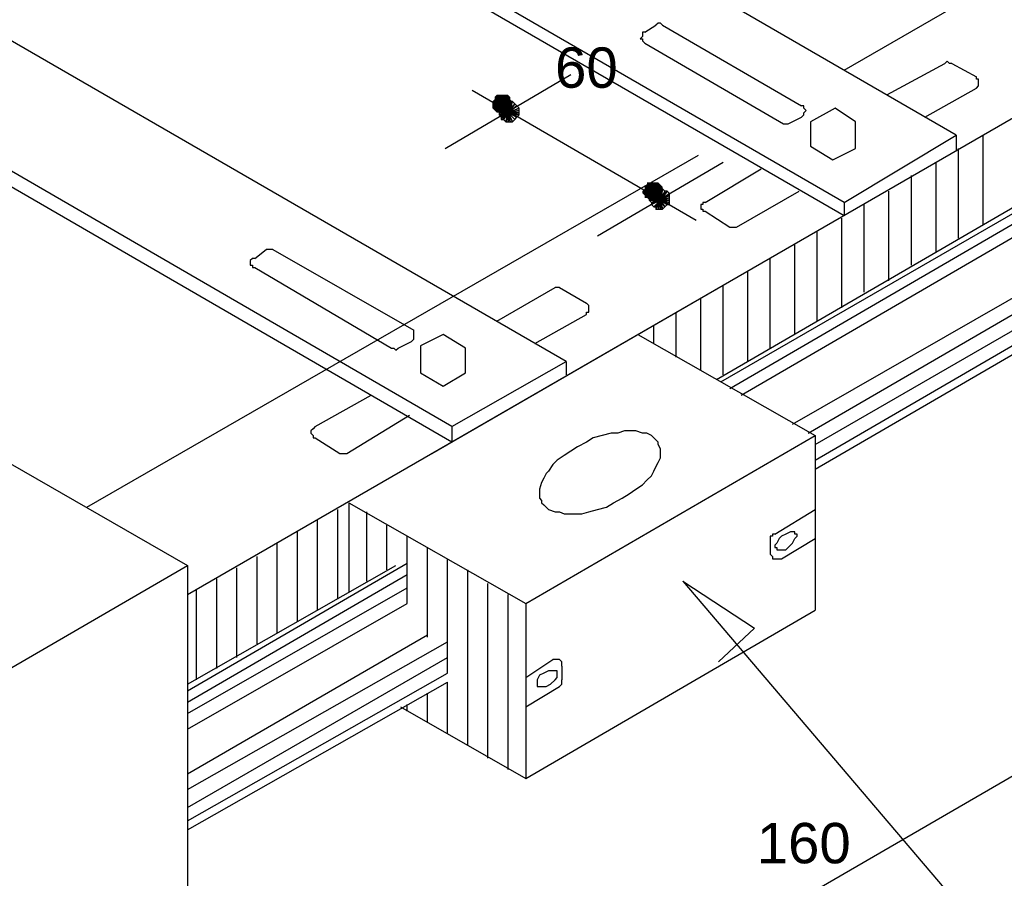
# Model space of a CAD drawing. Header units: millimetres. Extents: x 4476070 to 4476182, y -30324732 to -30324697.
# Tile 21 of 70: x 4476093.319 to 4476094.152, y -30324720.666 to -30324719.939. Entities that reach past the tile are written whole.
import ezdxf

# ---------------------------------------------------------------- set-up
doc = ezdxf.new("R2010")
doc.units = ezdxf.units.MM
doc.styles.get("Standard").update_dxf_attribs({"font": 'arial.ttf'})

msp = doc.modelspace()

# ---------------------------------------------------------------- hatches: boundary and pattern name
at = {"linetype": 'Continuous'}
for points in [[(4476093.721, -30324720.00653), (4476093.71911, -30324720.00843), (4476093.72669, -30324720.01032)], [(4476093.7229, -30324720.00274), (4476093.721, -30324720.00463), (4476093.72669, -30324720.01032)], [(4476093.721, -30324720.00463), (4476093.721, -30324720.00653), (4476093.72669, -30324720.01032)], [(4476093.7248, -30324720.00274), (4476093.7229, -30324720.00274), (4476093.72669, -30324720.01032)], [(4476093.72669, -30324720.00274), (4476093.7248, -30324720.00274), (4476093.72669, -30324720.01032)], [(4476093.73428, -30324720.00463), (4476093.73238, -30324720.00274), (4476093.72669, -30324720.01032)], [(4476093.73238, -30324720.00274), (4476093.73049, -30324720.00274), (4476093.72669, -30324720.01032)], [(4476093.73049, -30324720.00274), (4476093.72859, -30324720.00274), (4476093.72669, -30324720.01032)], [(4476093.72859, -30324720.00274), (4476093.72669, -30324720.00274), (4476093.72669, -30324720.01032)], [(4476093.73428, -30324720.00653), (4476093.73428, -30324720.00463), (4476093.72669, -30324720.01032)], [(4476093.73617, -30324720.00843), (4476093.73428, -30324720.00653), (4476093.72669, -30324720.01032)], [(4476093.71911, -30324720.00843), (4476093.71911, -30324720.01032), (4476093.72669, -30324720.01032)], [(4476093.71911, -30324720.01032), (4476093.71911, -30324720.01222), (4476093.72669, -30324720.01032)], [(4476093.71911, -30324720.01222), (4476093.71911, -30324720.01412), (4476093.72669, -30324720.01032)], [(4476093.71911, -30324720.01412), (4476093.721, -30324720.01601), (4476093.72669, -30324720.01032)], [(4476093.721, -30324720.01601), (4476093.7229, -30324720.01791), (4476093.72669, -30324720.01032)], [(4476093.7229, -30324720.01791), (4476093.7248, -30324720.01791), (4476093.72669, -30324720.01032)], [(4476093.7248, -30324720.01791), (4476093.72669, -30324720.0198), (4476093.72669, -30324720.01032)], [(4476093.73617, -30324720.01032), (4476093.73617, -30324720.00843), (4476093.72669, -30324720.01032)], [(4476093.72669, -30324720.0198), (4476093.72859, -30324720.01791), (4476093.72669, -30324720.01032)], [(4476093.72859, -30324720.01791), (4476093.73049, -30324720.01791), (4476093.72669, -30324720.01032)], [(4476093.73049, -30324720.01791), (4476093.73238, -30324720.01791), (4476093.72669, -30324720.01032)], [(4476093.73238, -30324720.01791), (4476093.73428, -30324720.01601), (4476093.72669, -30324720.01032)], [(4476093.73428, -30324720.01601), (4476093.73617, -30324720.01412), (4476093.72669, -30324720.01032)], [(4476093.73617, -30324720.01412), (4476093.73617, -30324720.01032), (4476093.72669, -30324720.01032)], [(4476093.84805, -30324720.08238), (4476093.84616, -30324720.08428), (4476093.85564, -30324720.08428)], [(4476093.84995, -30324720.07859), (4476093.84805, -30324720.08049), (4476093.85564, -30324720.08428)], [(4476093.84805, -30324720.08049), (4476093.84805, -30324720.08238), (4476093.85564, -30324720.08428)], [(4476093.85185, -30324720.07669), (4476093.84995, -30324720.07669), (4476093.85564, -30324720.08428)], [(4476093.84995, -30324720.07669), (4476093.84995, -30324720.07859), (4476093.85564, -30324720.08428)], [(4476093.85374, -30324720.07669), (4476093.85185, -30324720.07669), (4476093.85564, -30324720.08428)], [(4476093.85564, -30324720.07669), (4476093.85374, -30324720.07669), (4476093.85564, -30324720.08428)], [(4476093.86133, -30324720.07859), (4476093.85943, -30324720.07669), (4476093.85564, -30324720.08428)], [(4476093.85943, -30324720.07669), (4476093.85754, -30324720.07669), (4476093.85564, -30324720.08428)], [(4476093.85754, -30324720.07669), (4476093.85564, -30324720.07669), (4476093.85564, -30324720.08428)], [(4476093.86322, -30324720.08049), (4476093.86133, -30324720.07859), (4476093.85564, -30324720.08428)], [(4476093.86322, -30324720.08238), (4476093.86322, -30324720.08049), (4476093.85564, -30324720.08428)], [(4476093.86322, -30324720.08428), (4476093.86322, -30324720.08238), (4476093.85564, -30324720.08428)], [(4476093.84616, -30324720.08428), (4476093.84616, -30324720.08617), (4476093.85564, -30324720.08428)], [(4476093.84616, -30324720.08617), (4476093.84805, -30324720.08807), (4476093.85564, -30324720.08428)], [(4476093.84805, -30324720.08807), (4476093.84805, -30324720.08997), (4476093.85564, -30324720.08428)], [(4476093.84805, -30324720.08997), (4476093.84995, -30324720.08997), (4476093.85564, -30324720.08428)], [(4476093.84995, -30324720.08997), (4476093.85185, -30324720.09186), (4476093.85564, -30324720.08428)], [(4476093.85185, -30324720.09186), (4476093.85374, -30324720.09186), (4476093.85564, -30324720.08428)], [(4476093.85374, -30324720.09186), (4476093.85564, -30324720.09376), (4476093.85564, -30324720.08428)], [(4476093.86322, -30324720.08997), (4476093.86322, -30324720.08807), (4476093.85564, -30324720.08428)], [(4476093.86322, -30324720.08807), (4476093.86322, -30324720.08428), (4476093.85564, -30324720.08428)], [(4476093.85564, -30324720.09376), (4476093.85754, -30324720.09376), (4476093.85564, -30324720.08428)], [(4476093.85754, -30324720.09376), (4476093.85943, -30324720.09186), (4476093.85564, -30324720.08428)], [(4476093.85943, -30324720.09186), (4476093.86133, -30324720.08997), (4476093.85564, -30324720.08428)], [(4476093.86133, -30324720.08997), (4476093.86322, -30324720.08997), (4476093.85564, -30324720.08428)]]:
    msp.add_hatch(color=256, dxfattribs=at).paths.add_polyline_path(points)

# ---------------------------------------------------------------- linework, layer by layer
for points in [[(4476093.46122, -30324720.42561), (4476095.63813, -30324719.16838)], [(4476094.11164, -30324720.03687), (4476093.15402, -30324719.48316)], [(4476094.01682, -30324720.09376), (4476093.15402, -30324719.59504)], [(4476094.01682, -30324720.10514), (4476093.15402, -30324719.60642)], [(4476094.01682, -30324719.98188), (4476094.46434, -30324719.72399)], [(4476093.78168, -30324720.22839), (4476093.063, -30324719.81311)], [(4476093.68498, -30324720.28339), (4476093.063, -30324719.9231)], [(4476093.68498, -30324720.29666), (4476093.063, -30324719.93637)], [(4476093.84805, -30324719.94964), (4476093.84616, -30324719.94964), (4476093.84616, -30324719.95154), (4476093.84616, -30324719.95344), (4476093.84426, -30324719.95533), (4476093.84616, -30324719.95533), (4476093.84616, -30324719.95723), (4476093.84616, -30324719.95723), (4476093.84805, -30324719.95912)], [(4476093.84805, -30324719.94964), (4476093.85754, -30324719.94395)], [(4476093.86322, -30324719.94395), (4476093.86133, -30324719.94206), (4476093.86133, -30324719.94206), (4476093.85943, -30324719.94206), (4476093.85754, -30324719.94395)], [(4476093.86322, -30324719.94395), (4476093.98079, -30324720.01222)], [(4476093.84805, -30324719.95912), (4476093.96562, -30324720.02739)], [(4476094.10784, -30324719.97619), (4476094.10595, -30324719.97619), (4476094.10405, -30324719.97429), (4476094.10215, -30324719.97619), (4476094.10215, -30324719.97619)], [(4476094.05285, -30324720.00274), (4476094.10215, -30324719.97619)], [(4476094.10784, -30324719.97619), (4476094.1287, -30324719.98757)], [(4476093.67929, -30324720.04825), (4476093.78548, -30324719.98567)], [(4476094.1287, -30324719.99705), (4476094.1287, -30324719.99705), (4476094.1306, -30324719.99515), (4476094.1306, -30324719.99515), (4476094.1306, -30324719.99326), (4476094.1306, -30324719.99136), (4476094.1306, -30324719.98946), (4476094.1287, -30324719.98946), (4476094.1287, -30324719.98757)], [(4476093.70204, -30324719.99895), (4476093.89167, -30324720.10893)], [(4476094.08509, -30324720.0217), (4476094.1287, -30324719.99705)], [(4476093.90873, -30324720.24356), (4476094.32022, -30324720.00463)], [(4476093.72669, -30324720.01222), (4476093.7248, -30324720.01412), (4476093.73238, -30324720.01791), (4476093.72669, -30324720.01222)], [(4476093.7248, -30324720.01412), (4476093.7248, -30324720.01601), (4476093.73238, -30324720.01791), (4476093.7248, -30324720.01412)], [(4476093.7248, -30324720.01601), (4476093.7248, -30324720.01791), (4476093.73238, -30324720.01791), (4476093.7248, -30324720.01601)], [(4476093.72859, -30324720.01032), (4476093.72669, -30324720.01222), (4476093.73238, -30324720.01791), (4476093.72859, -30324720.01032)], [(4476093.72669, -30324720.01222), (4476093.72669, -30324720.01222), (4476093.73238, -30324720.01791), (4476093.72669, -30324720.01222)], [(4476093.73049, -30324720.00843), (4476093.72859, -30324720.01032), (4476093.73238, -30324720.01791), (4476093.73049, -30324720.00843)], [(4476093.73238, -30324720.00843), (4476093.73049, -30324720.00843), (4476093.73238, -30324720.01791), (4476093.73238, -30324720.00843)], [(4476093.73807, -30324720.01032), (4476093.73617, -30324720.00843), (4476093.73238, -30324720.01791), (4476093.73807, -30324720.01032)], [(4476093.73617, -30324720.00843), (4476093.73238, -30324720.00843), (4476093.73238, -30324720.01791), (4476093.73617, -30324720.00843)], [(4476093.73238, -30324720.00843), (4476093.73238, -30324720.00843), (4476093.73238, -30324720.01791), (4476093.73238, -30324720.00843)], [(4476093.73997, -30324720.01222), (4476093.73807, -30324720.01032), (4476093.73238, -30324720.01791), (4476093.73997, -30324720.01222)], [(4476093.73807, -30324720.01032), (4476093.73807, -30324720.01032), (4476093.73238, -30324720.01791), (4476093.73807, -30324720.01032)], [(4476093.74186, -30324720.01412), (4476093.73997, -30324720.01222), (4476093.73238, -30324720.01791), (4476093.74186, -30324720.01412)], [(4476093.74186, -30324720.01601), (4476093.74186, -30324720.01412), (4476093.73238, -30324720.01791), (4476093.74186, -30324720.01601)], [(4476093.74186, -30324720.01791), (4476093.74186, -30324720.01601), (4476093.73238, -30324720.01791), (4476093.74186, -30324720.01791)], [(4476093.91253, -30324720.24546), (4476094.32402, -30324720.00843)], [(4476093.92011, -30324720.25115), (4476094.3316, -30324720.01222)], [(4476093.98079, -30324720.0217), (4476093.98269, -30324720.0198), (4476093.98269, -30324720.01791), (4476093.98459, -30324720.01601), (4476093.98459, -30324720.01601), (4476093.98269, -30324720.01412), (4476093.98269, -30324720.01222), (4476093.98079, -30324720.01222)], [(4476093.98838, -30324720.02549), (4476093.98838, -30324720.04635), (4476094.00734, -30324720.05773), (4476094.0263, -30324720.04825), (4476094.0263, -30324720.02549), (4476094.00924, -30324720.01412), (4476093.98838, -30324720.02549)], [(4476093.7248, -30324720.01791), (4476093.7248, -30324720.0198), (4476093.73238, -30324720.01791), (4476093.7248, -30324720.01791)], [(4476093.7248, -30324720.0198), (4476093.72669, -30324720.0217), (4476093.73238, -30324720.01791), (4476093.7248, -30324720.0198)], [(4476093.72669, -30324720.0217), (4476093.72669, -30324720.0236), (4476093.73238, -30324720.01791), (4476093.72669, -30324720.0217)], [(4476093.72669, -30324720.0236), (4476093.72859, -30324720.0236), (4476093.73238, -30324720.01791), (4476093.72669, -30324720.0236)], [(4476093.72859, -30324720.0236), (4476093.73049, -30324720.02549), (4476093.73238, -30324720.01791), (4476093.72859, -30324720.0236)], [(4476093.73049, -30324720.02549), (4476093.73238, -30324720.02549), (4476093.73238, -30324720.01791), (4476093.73049, -30324720.02549)], [(4476093.73238, -30324720.02549), (4476093.73428, -30324720.02549), (4476093.73238, -30324720.01791), (4476093.73238, -30324720.02549)], [(4476093.73428, -30324720.02549), (4476093.73617, -30324720.02549), (4476093.73238, -30324720.01791), (4476093.73428, -30324720.02549)], [(4476093.73617, -30324720.02549), (4476093.73807, -30324720.0236), (4476093.73238, -30324720.01791), (4476093.73617, -30324720.02549)], [(4476093.73807, -30324720.0236), (4476093.73997, -30324720.0217), (4476093.73238, -30324720.01791), (4476093.73807, -30324720.0236)], [(4476093.73997, -30324720.0217), (4476093.73997, -30324720.0217), (4476093.73238, -30324720.01791), (4476093.73997, -30324720.0217)], [(4476093.73997, -30324720.0217), (4476093.74186, -30324720.0198), (4476093.73238, -30324720.01791), (4476093.73997, -30324720.0217)], [(4476093.74186, -30324720.0198), (4476093.74186, -30324720.01791), (4476093.73238, -30324720.01791), (4476093.74186, -30324720.0198)], [(4476093.92959, -30324720.25684), (4476094.34108, -30324720.01791)], [(4476093.96942, -30324720.02739), (4476093.98079, -30324720.0217)], [(4476093.96562, -30324720.02739), (4476093.96562, -30324720.02739), (4476093.96752, -30324720.02739), (4476093.96942, -30324720.02739), (4476093.96942, -30324720.02739)], [(4476094.01682, -30324720.09376), (4476094.11164, -30324720.03687)], [(4476094.11164, -30324720.03687), (4476094.11164, -30324720.05015)], [(4476094.13439, -30324720.11272), (4476094.13439, -30324720.03687)], [(4476093.97321, -30324720.28149), (4476094.38659, -30324720.04446)], [(4476094.11353, -30324720.1241), (4476094.11353, -30324720.04825)], [(4476093.37588, -30324720.35165), (4476093.89356, -30324720.05394)], [(4476093.98648, -30324720.28907), (4476094.39797, -30324720.05015)], [(4476093.80823, -30324720.1222), (4476093.91442, -30324720.05963)], [(4476093.89925, -30324720.09376), (4476093.94666, -30324720.06532)], [(4476093.99217, -30324720.29856), (4476094.40366, -30324720.06152)], [(4476094.09457, -30324720.13548), (4476094.09457, -30324720.05963)], [(4476093.99217, -30324720.31183), (4476094.40366, -30324720.0729)], [(4476094.07371, -30324720.14685), (4476094.07371, -30324720.071)], [(4476093.85754, -30324720.08238), (4476093.85564, -30324720.08428), (4476093.86133, -30324720.09186), (4476093.85754, -30324720.08238)], [(4476093.85943, -30324720.08238), (4476093.85754, -30324720.08238), (4476093.86133, -30324720.09186), (4476093.85943, -30324720.08238)], [(4476093.86133, -30324720.08238), (4476093.85943, -30324720.08238), (4476093.86133, -30324720.09186), (4476093.86133, -30324720.08238)], [(4476093.86512, -30324720.08428), (4476093.86322, -30324720.08238), (4476093.86133, -30324720.09186), (4476093.86512, -30324720.08428)], [(4476093.86322, -30324720.08238), (4476093.86133, -30324720.08238), (4476093.86133, -30324720.09186), (4476093.86322, -30324720.08238)], [(4476093.99217, -30324720.31941), (4476094.40366, -30324720.08049)], [(4476093.85374, -30324720.08807), (4476093.85185, -30324720.08997), (4476093.86133, -30324720.09186), (4476093.85374, -30324720.08807)], [(4476093.85185, -30324720.08997), (4476093.85185, -30324720.09186), (4476093.86133, -30324720.09186), (4476093.85185, -30324720.08997)], [(4476093.85564, -30324720.08617), (4476093.85374, -30324720.08617), (4476093.86133, -30324720.09186), (4476093.85564, -30324720.08617)], [(4476093.85374, -30324720.08617), (4476093.85374, -30324720.08807), (4476093.86133, -30324720.09186), (4476093.85374, -30324720.08617)], [(4476093.85564, -30324720.08428), (4476093.85564, -30324720.08617), (4476093.86133, -30324720.09186), (4476093.85564, -30324720.08428)], [(4476093.86891, -30324720.08617), (4476093.86702, -30324720.08428), (4476093.86133, -30324720.09186), (4476093.86891, -30324720.08617)], [(4476093.86702, -30324720.08428), (4476093.86512, -30324720.08428), (4476093.86133, -30324720.09186), (4476093.86702, -30324720.08428)], [(4476093.86891, -30324720.08807), (4476093.86891, -30324720.08617), (4476093.86133, -30324720.09186), (4476093.86891, -30324720.08807)], [(4476093.86891, -30324720.08997), (4476093.86891, -30324720.08807), (4476093.86133, -30324720.09186), (4476093.86891, -30324720.08997)], [(4476093.86891, -30324720.09186), (4476093.86891, -30324720.08997), (4476093.86133, -30324720.09186), (4476093.86891, -30324720.09186)], [(4476093.9258, -30324720.11462), (4476093.9789, -30324720.08428)], [(4476094.05475, -30324720.16013), (4476094.05475, -30324720.08428)], [(4476093.85185, -30324720.09186), (4476093.85374, -30324720.09376), (4476093.86133, -30324720.09186), (4476093.85185, -30324720.09186)], [(4476093.85374, -30324720.09376), (4476093.85374, -30324720.09566), (4476093.86133, -30324720.09186), (4476093.85374, -30324720.09376)], [(4476093.85374, -30324720.09566), (4476093.85564, -30324720.09755), (4476093.86133, -30324720.09186), (4476093.85374, -30324720.09566)], [(4476093.85564, -30324720.09755), (4476093.85754, -30324720.09755), (4476093.86133, -30324720.09186), (4476093.85564, -30324720.09755)], [(4476093.85754, -30324720.09755), (4476093.85754, -30324720.09945), (4476093.86133, -30324720.09186), (4476093.85754, -30324720.09755)], [(4476093.85754, -30324720.09945), (4476093.85943, -30324720.09945), (4476093.86133, -30324720.09186), (4476093.85754, -30324720.09945)], [(4476093.85943, -30324720.09945), (4476093.86133, -30324720.09945), (4476093.86133, -30324720.09186), (4476093.85943, -30324720.09945)], [(4476093.86891, -30324720.09566), (4476093.86891, -30324720.09376), (4476093.86133, -30324720.09186), (4476093.86891, -30324720.09566)], [(4476093.86891, -30324720.09376), (4476093.86891, -30324720.09186), (4476093.86133, -30324720.09186), (4476093.86891, -30324720.09376)], [(4476093.86133, -30324720.09945), (4476093.86322, -30324720.09945), (4476093.86133, -30324720.09186), (4476093.86133, -30324720.09945)], [(4476093.86322, -30324720.09945), (4476093.86512, -30324720.09755), (4476093.86133, -30324720.09186), (4476093.86322, -30324720.09945)], [(4476093.86512, -30324720.09755), (4476093.86702, -30324720.09566), (4476093.86133, -30324720.09186), (4476093.86512, -30324720.09755)], [(4476093.86702, -30324720.09566), (4476093.86891, -30324720.09566), (4476093.86133, -30324720.09186), (4476093.86702, -30324720.09566)], [(4476093.89925, -30324720.09376), (4476093.89736, -30324720.09376), (4476093.89736, -30324720.09566), (4476093.89546, -30324720.09566), (4476093.89546, -30324720.09755), (4476093.89546, -30324720.09945), (4476093.89736, -30324720.09945), (4476093.89736, -30324720.10134), (4476093.89925, -30324720.10134)], [(4476094.01682, -30324720.09376), (4476094.01682, -30324720.10514)], [(4476094.01682, -30324720.09376), (4476094.01682, -30324720.10514)], [(4476094.03389, -30324720.16961), (4476094.03389, -30324720.09566)], [(4476093.89925, -30324720.10134), (4476093.92011, -30324720.11462)], [(4476094.01493, -30324720.18288), (4476094.01493, -30324720.10703)], [(4476093.92011, -30324720.11462), (4476093.92201, -30324720.11462), (4476093.9239, -30324720.11462), (4476093.9239, -30324720.11462), (4476093.9258, -30324720.11462)], [(4476093.99407, -30324720.19426), (4476093.99407, -30324720.11841)], [(4476093.9751, -30324720.20564), (4476093.9751, -30324720.12979)], [(4476093.5181, -30324720.14117), (4476093.51621, -30324720.14117), (4476093.51621, -30324720.14117), (4476093.51431, -30324720.14306), (4476093.51431, -30324720.14496), (4476093.51431, -30324720.14685), (4476093.51621, -30324720.14685), (4476093.51621, -30324720.14875), (4476093.5181, -30324720.14875)], [(4476093.5181, -30324720.14117), (4476093.52759, -30324720.13358)], [(4476093.53327, -30324720.13358), (4476093.53138, -30324720.13358), (4476093.53138, -30324720.13358), (4476093.52948, -30324720.13358), (4476093.52759, -30324720.13358)], [(4476093.53327, -30324720.13358), (4476093.65274, -30324720.20185)], [(4476093.95425, -30324720.21702), (4476093.95425, -30324720.14117)], [(4476093.5181, -30324720.14875), (4476093.63378, -30324720.21702)], [(4476093.93528, -30324720.22839), (4476093.93528, -30324720.15254)], [(4476093.66791, -30324720.30614), (4476093.91442, -30324720.16392)], [(4476093.7229, -30324720.19426), (4476093.7722, -30324720.16582)], [(4476093.776, -30324720.16582), (4476093.776, -30324720.16582), (4476093.7741, -30324720.16582), (4476093.7722, -30324720.16582), (4476093.7722, -30324720.16582)], [(4476093.776, -30324720.16582), (4476093.79875, -30324720.17909)], [(4476093.91442, -30324720.23977), (4476093.91442, -30324720.16392)], [(4476093.79875, -30324720.18857), (4476093.79875, -30324720.18668), (4476093.80065, -30324720.18668), (4476093.80065, -30324720.18478), (4476093.80065, -30324720.18288), (4476093.80065, -30324720.18288), (4476093.80065, -30324720.18099), (4476093.79875, -30324720.17909), (4476093.79875, -30324720.17909)], [(4476093.89546, -30324720.23598), (4476093.89546, -30324720.1753)], [(4476093.75514, -30324720.21322), (4476093.79875, -30324720.18857)], [(4476093.8746, -30324720.2246), (4476093.8746, -30324720.18668)], [(4476093.85564, -30324720.21322), (4476093.85564, -30324720.19805)], [(4476093.65084, -30324720.21133), (4476093.65274, -30324720.20943), (4476093.65274, -30324720.20943), (4476093.65274, -30324720.20754), (4476093.65274, -30324720.20564), (4476093.65274, -30324720.20374), (4476093.65274, -30324720.20374), (4476093.65274, -30324720.20185)], [(4476093.65843, -30324720.21512), (4476093.65843, -30324720.23788), (4476093.67739, -30324720.24925), (4476093.69635, -30324720.23788), (4476093.69635, -30324720.21702), (4476093.67739, -30324720.20564), (4476093.65843, -30324720.21512)], [(4476093.84237, -30324720.20564), (4476093.99217, -30324720.29097)], [(4476093.63946, -30324720.21702), (4476093.65084, -30324720.21133)], [(4476093.63378, -30324720.21702), (4476093.63567, -30324720.21702), (4476093.63757, -30324720.21891), (4476093.63946, -30324720.21702), (4476093.63946, -30324720.21702)], [(4476093.68498, -30324720.28339), (4476093.78168, -30324720.22839)], [(4476093.78168, -30324720.22839), (4476093.78168, -30324720.23977)], [(4476093.5693, -30324720.28339), (4476093.61671, -30324720.25684)], [(4476093.59585, -30324720.30614), (4476093.64895, -30324720.2739)], [(4476093.26969, -30324720.29097), (4476093.46122, -30324720.40095)], [(4476093.5693, -30324720.28339), (4476093.56741, -30324720.28528), (4476093.56741, -30324720.28528), (4476093.56551, -30324720.28718), (4476093.56551, -30324720.28907), (4476093.56551, -30324720.28907), (4476093.56741, -30324720.29097), (4476093.56741, -30324720.29287), (4476093.5693, -30324720.29287)], [(4476093.68498, -30324720.28339), (4476093.68498, -30324720.29666)], [(4476093.68498, -30324720.28339), (4476093.68498, -30324720.29666)], [(4476093.74755, -30324720.43319), (4476093.99217, -30324720.29097)], [(4476093.81961, -30324720.28907), (4476093.81203, -30324720.29097), (4476093.80444, -30324720.29287), (4476093.79875, -30324720.29666)], [(4476093.83668, -30324720.28718), (4476093.83099, -30324720.28718), (4476093.8253, -30324720.28907), (4476093.81961, -30324720.28907)], [(4476093.85374, -30324720.29097), (4476093.84995, -30324720.28907), (4476093.84616, -30324720.28907), (4476093.84047, -30324720.28718), (4476093.83668, -30324720.28718)], [(4476093.85943, -30324720.29856), (4476093.85943, -30324720.29666), (4476093.85754, -30324720.29476), (4476093.85564, -30324720.29287), (4476093.85374, -30324720.29097)], [(4476093.99217, -30324720.29097), (4476093.99217, -30324720.43888)], [(4476093.5693, -30324720.29287), (4476093.59016, -30324720.30614)], [(4476093.79875, -30324720.29666), (4476093.79117, -30324720.30045), (4476093.78548, -30324720.30424), (4476093.77979, -30324720.30804)], [(4476093.86133, -30324720.30993), (4476093.86133, -30324720.30614), (4476093.86133, -30324720.30424), (4476093.86133, -30324720.30235), (4476093.85943, -30324720.29856)], [(4476093.59016, -30324720.30614), (4476093.59206, -30324720.30614), (4476093.59206, -30324720.30614), (4476093.59395, -30324720.30614), (4476093.59585, -30324720.30614)], [(4476093.77979, -30324720.30804), (4476093.7741, -30324720.31183), (4476093.77031, -30324720.31562), (4476093.76651, -30324720.32131)], [(4476093.85374, -30324720.3251), (4476093.85564, -30324720.32131), (4476093.85754, -30324720.31752), (4476093.85943, -30324720.31373), (4476093.86133, -30324720.30993)], [(4476093.76651, -30324720.32131), (4476093.76462, -30324720.32321), (4476093.76272, -30324720.327), (4476093.76083, -30324720.33079), (4476093.75893, -30324720.33648)], [(4476093.84047, -30324720.33648), (4476093.84616, -30324720.33269), (4476093.84995, -30324720.3289), (4476093.85374, -30324720.3251)], [(4476093.75893, -30324720.33648), (4476093.75893, -30324720.33838), (4476093.75893, -30324720.34027), (4476093.75893, -30324720.34407), (4476093.76083, -30324720.34596)], [(4476093.82151, -30324720.34786), (4476093.82909, -30324720.34407), (4476093.83478, -30324720.34027), (4476093.84047, -30324720.33648)], [(4476093.59775, -30324720.34786), (4476093.74755, -30324720.43319)], [(4476093.59775, -30324720.34786), (4476093.59775, -30324720.42371)], [(4476093.76083, -30324720.34596), (4476093.76083, -30324720.34786), (4476093.76272, -30324720.34976), (4476093.76462, -30324720.35165), (4476093.76651, -30324720.35355)], [(4476093.80065, -30324720.35544), (4476093.80823, -30324720.35355), (4476093.81582, -30324720.35165), (4476093.82151, -30324720.34786)], [(4476093.58827, -30324720.4294), (4476093.58827, -30324720.35355)], [(4476093.61292, -30324720.41423), (4476093.61292, -30324720.35544)], [(4476093.76651, -30324720.35355), (4476093.7722, -30324720.35544), (4476093.776, -30324720.35544), (4476093.77979, -30324720.35734), (4476093.78358, -30324720.35734)], [(4476093.78358, -30324720.35734), (4476093.78927, -30324720.35734), (4476093.79496, -30324720.35734), (4476093.80065, -30324720.35544)], [(4476093.95804, -30324720.37441), (4476093.99217, -30324720.35355)], [(4476093.5712, -30324720.43888), (4476093.5712, -30324720.36303)], [(4476093.55413, -30324720.44836), (4476093.55413, -30324720.37251)], [(4476093.62998, -30324720.40475), (4476093.62998, -30324720.36682)], [(4476093.95804, -30324720.37441), (4476093.95614, -30324720.37441), (4476093.95614, -30324720.3763), (4476093.95425, -30324720.3763), (4476093.95425, -30324720.3782)], [(4476093.97131, -30324720.37251), (4476093.96752, -30324720.37441), (4476093.96373, -30324720.3763)], [(4476093.9751, -30324720.37251), (4476093.97321, -30324720.37251), (4476093.97131, -30324720.37251)], [(4476093.9751, -30324720.37441), (4476093.9751, -30324720.37251), (4476093.9751, -30324720.37251)], [(4476093.977, -30324720.3763), (4476093.977, -30324720.37441), (4476093.9751, -30324720.37441)], [(4476093.53707, -30324720.45784), (4476093.53707, -30324720.38199)], [(4476093.64705, -30324720.43319), (4476093.64705, -30324720.3763)], [(4476093.95425, -30324720.3782), (4476093.95425, -30324720.39147)], [(4476093.95993, -30324720.38199), (4476093.95804, -30324720.38389), (4476093.95804, -30324720.38578)], [(4476093.96183, -30324720.3782), (4476093.95993, -30324720.38199)], [(4476093.96373, -30324720.3763), (4476093.96183, -30324720.3782)], [(4476093.96373, -30324720.38768), (4476093.96752, -30324720.38768), (4476093.97131, -30324720.38389), (4476093.97321, -30324720.38199), (4476093.9751, -30324720.3782)], [(4476093.96373, -30324720.39527), (4476093.99217, -30324720.3782)], [(4476093.9751, -30324720.3782), (4476093.977, -30324720.3763), (4476093.977, -30324720.3763)], [(4476093.66412, -30324720.46164), (4476093.66412, -30324720.38578)], [(4476093.95804, -30324720.38578), (4476093.95804, -30324720.38578), (4476093.95993, -30324720.38578)], [(4476093.95993, -30324720.38578), (4476093.95993, -30324720.38768), (4476093.96183, -30324720.38768)], [(4476093.96183, -30324720.38768), (4476093.96373, -30324720.38768), (4476093.96373, -30324720.38768)], [(4476093.46122, -30324720.50715), (4476093.64705, -30324720.39906)], [(4476093.52, -30324720.46732), (4476093.52, -30324720.39337)], [(4476093.68118, -30324720.49198), (4476093.68118, -30324720.39527)], [(4476093.95425, -30324720.39147), (4476093.95425, -30324720.39147), (4476093.95614, -30324720.39337), (4476093.95614, -30324720.39527), (4476093.95804, -30324720.39527), (4476093.95804, -30324720.39527), (4476093.95993, -30324720.39527), (4476093.96183, -30324720.39527), (4476093.96373, -30324720.39527)], [(4476093.14075, -30324720.58679), (4476093.46122, -30324720.40095)], [(4476093.46122, -30324720.40095), (4476093.46122, -30324720.86933)], [(4476093.46122, -30324720.50146), (4476093.63757, -30324720.40095)], [(4476093.50293, -30324720.4787), (4476093.50293, -30324720.40285)], [(4476093.69825, -30324720.55266), (4476093.69825, -30324720.40475)], [(4476093.46122, -30324720.51663), (4476093.64705, -30324720.40854)], [(4476093.48587, -30324720.48818), (4476093.48587, -30324720.41233)], [(4476093.71532, -30324720.56403), (4476093.71532, -30324720.41612)], [(4476093.88029, -30324720.41423), (4476094.20645, -30324720.79727)], [(4476093.88029, -30324720.41423), (4476093.94097, -30324720.45405)], [(4476093.46122, -30324720.52611), (4476093.64705, -30324720.41992)], [(4476093.4688, -30324720.49766), (4476093.4688, -30324720.42181)], [(4476093.73238, -30324720.57351), (4476093.73238, -30324720.42561)], [(4476093.46122, -30324720.53938), (4476093.64705, -30324720.43319)], [(4476093.74755, -30324720.43319), (4476093.74755, -30324720.5811)], [(4476093.74755, -30324720.5811), (4476093.99217, -30324720.43888)], [(4476093.94097, -30324720.45405), (4476093.91063, -30324720.48249)], [(4476093.46122, -30324720.57731), (4476093.66412, -30324720.45974)], [(4476093.46122, -30324720.59058), (4476093.68118, -30324720.46543)], [(4476093.46122, -30324720.60575), (4476093.68118, -30324720.4787)], [(4476093.74755, -30324720.49577), (4476093.77031, -30324720.4806)], [(4476093.77789, -30324720.48629), (4476093.77789, -30324720.48439), (4476093.77789, -30324720.48439), (4476093.77789, -30324720.48249), (4476093.776, -30324720.4806), (4476093.7741, -30324720.4806), (4476093.7741, -30324720.4806), (4476093.7722, -30324720.4806), (4476093.77031, -30324720.4806)], [(4476093.77031, -30324720.49008), (4476093.76651, -30324720.49008), (4476093.76272, -30324720.49198)], [(4476093.7722, -30324720.49008), (4476093.77031, -30324720.49008), (4476093.77031, -30324720.49008)], [(4476093.7741, -30324720.49008), (4476093.7741, -30324720.49008), (4476093.7722, -30324720.49008)], [(4476093.7741, -30324720.49198), (4476093.7741, -30324720.49198), (4476093.7741, -30324720.49008)], [(4476093.77789, -30324720.48629), (4476093.77789, -30324720.49766)], [(4476093.46122, -30324720.61713), (4476093.68118, -30324720.49198)], [(4476093.46122, -30324720.62471), (4476093.68118, -30324720.49956)], [(4476093.68118, -30324720.54317), (4476093.68118, -30324720.49956)], [(4476093.75893, -30324720.49387), (4476093.75703, -30324720.49766)], [(4476093.75703, -30324720.49766), (4476093.75703, -30324720.49956), (4476093.75703, -30324720.50146)], [(4476093.76272, -30324720.49198), (4476093.75893, -30324720.49387)], [(4476093.76083, -30324720.50335), (4476093.76462, -30324720.50335), (4476093.76841, -30324720.50146), (4476093.7722, -30324720.49766), (4476093.7741, -30324720.49577)], [(4476093.7741, -30324720.49577), (4476093.7741, -30324720.49387), (4476093.7741, -30324720.49198)], [(4476093.776, -30324720.50335), (4476093.77789, -30324720.50146), (4476093.77789, -30324720.50146), (4476093.77789, -30324720.49956), (4476093.77789, -30324720.49766)], [(4476093.74755, -30324720.52042), (4476093.776, -30324720.50335)], [(4476093.75703, -30324720.50146), (4476093.75703, -30324720.50335), (4476093.75893, -30324720.50335)], [(4476093.75893, -30324720.50335), (4476093.75893, -30324720.50335), (4476093.76083, -30324720.50335)], [(4476093.66412, -30324720.53369), (4476093.66412, -30324720.50904)], [(4476093.64136, -30324720.52042), (4476093.74755, -30324720.5811)], [(4476093.64705, -30324720.52421), (4476093.64705, -30324720.51852)], [(4476093.70394, -30324720.84278), (4476094.25386, -30324720.52421)]]:
    msp.add_lwpolyline(points, dxfattribs=at)

# ---------------------------------------------------------------- texts
at = {"linetype": 'Continuous', "char_height": 0.0341328, "attachment_point": 4}
for s, insert, width in [('{\\fHelvetica|b0|i0|c1|p15;60}', (4476093.7722, -30324719.97998), 0.0796432), ('{\\fHelvetica|b0|i0|c1|p15;160}', (4476093.94287, -30324720.63609), 0.1194648)]:
    msp.add_mtext(s, dxfattribs=dict(at, insert=insert, width=width))

doc.saveas('drawing.dxf')
